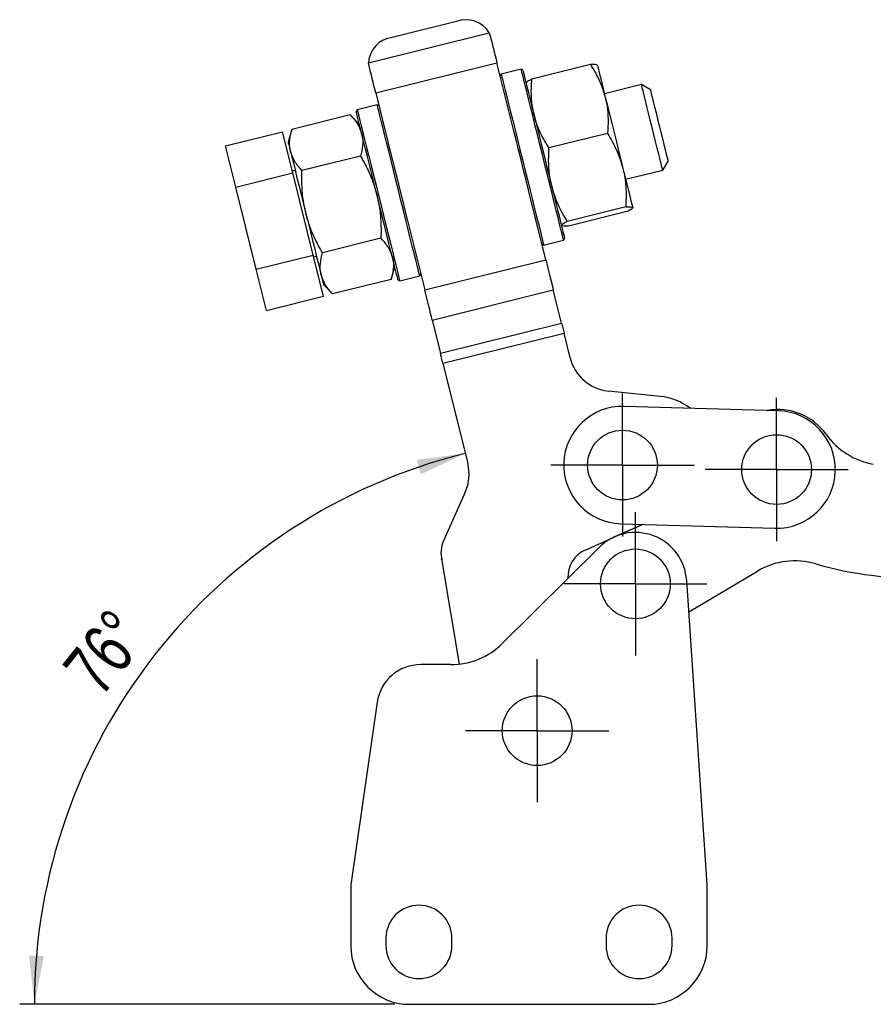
# Model space of a CAD drawing. Extents: x 23 to 201, y 6 to 141.
# Tile 1 of 23: x 34 to 63, y 6 to 40. Entities that reach past the tile are written whole.
import ezdxf

# ---------------------------------------------------------------- set-up
doc = ezdxf.new("R2010")
doc.units = 0
doc.header["$LTSCALE"] = 0.5
doc.layers.get('0').update_dxf_attribs({"linetype": 'CONTINUOUS'})
doc.styles.add('SLDTEXTSTYLE0', font='TXT', dxfattribs={"width": 0.75})
doc.dimstyles.new('SLDDIMSTYLE3', dxfattribs={"dimtxt": 1.75, "dimasz": 1.651, "dimexe": 0, "dimexo": 0.0625, "dimgap": 0.4375, "dimtad": 1, "dimdec": 4, "dimzin": 12, "dimtxsty": 'SLDTEXTSTYLE0', "dimsah": 1, "dimcen": 0.09, "dimazin": 3, "dimtfac": 1, "dimtdec": 0, "dimtofl": 0, "dimtmove": 0, "dimatfit": 3, "dimtolj": 1, "dimtzin": 12})

# ---------------------------------------------------------------- blocks, each defined once
blk = doc.blocks.new('_D_9')
at = {"color": 179, "linetype": 'CONTINUOUS'}
blk.add_line((46.666, 6.273), (33.893, 6.273), dxfattribs=at)
blk.add_arc((53.726, 6.273), 19.333, 103.942, 180, dxfattribs=at)
for points in [[(49.068, 25.037), (47.413, 24.815), (47.556, 24.328)], [(34.393, 6.273), (34.717, 7.912), (34.21, 7.934)]]:
    blk.add_solid(points, dxfattribs=at)
at = {"color": 179, "linetype": 'CONTINUOUS', "insert": (35.287, 17.771, 0.05), "char_height": 1.75, "attachment_point": 1, "rotation": 51.5254, "style": 'SLDTEXTSTYLE0'}
blk.add_mtext('76°', dxfattribs=at)
blk = doc.blocks.new('SW_CENTERMARKSYMBOL_6')
at = {"color": 0, "linetype": 'CONTINUOUS'}
for p, q in [((0, 1.25), (0, 2.4375)), ((0, 0), (0, 1.25)), ((-1.25, 0), (-2.4375, 0)), ((0, 0), (-1.25, 0)), ((0, 0), (0, -1.25)), ((0, 0), (1.25, 0)), ((1.25, 0), (2.4375, 0)), ((0, -1.25), (0, -2.4375))]:
    blk.add_line(p, q, dxfattribs=at)
blk = doc.blocks.new('SW_CENTERMARKSYMBOL_7')
at = {"color": 0, "linetype": 'CONTINUOUS'}
for p, q in [((0, 1.25), (0, 2.4375)), ((0, 0), (0, 1.25)), ((-1.25, 0), (-2.4375, 0)), ((0, 0), (-1.25, 0)), ((0, 0), (0, -1.25)), ((0, 0), (1.25, 0)), ((1.25, 0), (2.4375, 0)), ((0, -1.25), (0, -2.4375))]:
    blk.add_line(p, q, dxfattribs=at)
blk = doc.blocks.new('SW_CENTERMARKSYMBOL_8')
at = {"color": 0, "linetype": 'CONTINUOUS'}
for p, q in [((0, 1.25), (0, 2.4375)), ((0, 0), (0, 1.25)), ((-1.25, 0), (-2.4375, 0)), ((0, 0), (-1.25, 0)), ((0, 0), (0, -1.25)), ((0, 0), (1.25, 0)), ((1.25, 0), (2.4375, 0)), ((0, -1.25), (0, -2.4375))]:
    blk.add_line(p, q, dxfattribs=at)
blk = doc.blocks.new('SW_CENTERMARKSYMBOL_9')
at = {"color": 0, "linetype": 'CONTINUOUS'}
for p, q in [((0, 1.25), (0, 2.4375)), ((0, 0), (0, 1.25)), ((-1.25, 0), (-2.4375, 0)), ((0, 0), (-1.25, 0)), ((0, 0), (0, -1.25)), ((0, 0), (1.25, 0)), ((1.25, 0), (2.4375, 0)), ((0, -1.25), (0, -2.4375))]:
    blk.add_line(p, q, dxfattribs=at)

msp = doc.modelspace()

# ---------------------------------------------------------------- linework, layer by layer
at = {"color": 7, "linetype": 'CONTINUOUS'}
for p, q in [((48.76466, 39.74878), (46.58094, 39.20667)), ((45.7691, 38.34463), (49.8854, 39.36651)), ((49.8854, 39.36651), (49.9175, 39.25535)), ((49.8854, 39.36651), (49.90327, 39.29452)), ((45.79271, 38.23136), (45.7691, 38.34463)), ((45.78697, 38.27264), (45.7691, 38.34463)), ((46.02041, 37.31416), (50.1452, 38.33815)), ((50.70831, 36.06987), (50.1452, 38.33815)), ((53.33005, 38.27873), (51.33713, 37.78398)), ((50.29127, 37.95729), (50.25479, 37.89671)), ((50.97065, 38.12594), (50.29127, 37.95729)), ((51.03122, 38.08946), (50.97065, 38.12594)), ((55.06864, 37.59775), (53.80693, 37.28453)), ((55.37151, 37.41535), (55.06864, 37.59775)), ((46.02041, 37.31416), (46.58351, 35.04588)), ((46.06942, 36.9092), (45.39004, 36.74055)), ((46.12999, 36.87272), (46.06942, 36.9092)), ((45.15209, 36.56479), (43.15916, 36.07004)), ((45.46198, 36.24323), (45.15209, 36.56479)), ((45.39004, 36.74055), (45.35356, 36.67997)), ((40.90431, 35.51027), (42.8454, 35.99214)), ((43.19316, 34.59129), (42.8454, 35.99214)), ((43.15916, 36.07004), (43.03563, 35.64088)), ((53.91113, 35.93806), (51.9182, 35.44332)), ((41.25208, 34.10941), (40.90431, 35.51027)), ((45.49985, 35.16393), (43.50693, 34.66918)), ((55.79145, 34.68613), (55.97385, 34.989)), ((41.25208, 34.10941), (43.19316, 34.59129)), ((43.27657, 34.67034), (43.17952, 34.64625)), ((43.88869, 31.78958), (43.19316, 34.59129)), ((54.52975, 34.37291), (55.79145, 34.68613)), ((41.94761, 31.3077), (41.25208, 34.10941)), ((51.81005, 31.63187), (51.22281, 33.99737)), ((54.5327, 33.43426), (52.53978, 32.93951)), ((54.5732, 33.27111), (52.58028, 32.77636)), ((47.09802, 32.97338), (47.68525, 30.60788)), ((46.19538, 32.36222), (44.20246, 31.86748)), ((51.7369, 32.13405), (52.41628, 32.3027)), ((52.41628, 32.3027), (52.45276, 32.36328)), ((51.67633, 32.17053), (51.7369, 32.13405)), ((41.94761, 31.3077), (43.88869, 31.78958)), ((44.23646, 30.38873), (43.88869, 31.78958)), ((43.90233, 31.73463), (43.99939, 31.75872)), ((47.68525, 30.60788), (51.81005, 31.63187)), ((42.29538, 29.90685), (41.94761, 31.3077)), ((46.54315, 30.96137), (46.66668, 31.39053)), ((46.54315, 30.96137), (44.55022, 30.46662)), ((46.7751, 30.95378), (46.83567, 30.9173)), ((46.83567, 30.9173), (47.51505, 31.08596)), ((47.51505, 31.08596), (47.55153, 31.14654)), ((44.24033, 30.78818), (44.55022, 30.46662)), ((47.94081, 29.57847), (52.0656, 30.60246)), ((52.34611, 29.47254), (52.0656, 30.60246)), ((42.29538, 29.90685), (44.23646, 30.38873)), ((47.94081, 29.57847), (48.22131, 28.44855)), ((48.22131, 28.44855), (52.34611, 29.47254)), ((48.3065, 28.10542), (52.43129, 29.12941)), ((52.63939, 28.29115), (52.43129, 29.12941)), ((48.3065, 28.10542), (49.15401, 24.69149)), ((55.70601, 26.97946), (53.94214, 27.16039)), ((59.72748, 26.4867), (54.4797, 26.63935)), ((49.06836, 23.71961), (48.3265, 22.05458)), ((54.15096, 22.19264), (55.10334, 22.61952)), ((55.11098, 22.6193), (54.15096, 22.19264)), ((54.3634, 22.64104), (59.61118, 22.48839)), ((53.15445, 21.74597), (54.14084, 22.1881)), ((53.62908, 21.83571), (50.33662, 18.56881)), ((48.25996, 21.44466), (48.8572, 17.85935)), ((48.2694, 21.40666), (48.25996, 21.44466)), ((56.6801, 19.63781), (59.02231, 21.02821)), ((57.30689, 10.34346), (56.60771, 20.71121)), ((48.57576, 17.84346), (47.55134, 17.84346)), ((46.06687, 16.55871), (45.16566, 10.34346)), ((45.16566, 10.34346), (45.16566, 8.27346)), ((57.30689, 8.27346), (57.30689, 10.34346)), ((46.36482, 8.52346), (46.36482, 8.27346)), ((48.61482, 8.27346), (48.61482, 8.52346)), ((53.86066, 8.52346), (53.86066, 8.27346)), ((56.11066, 8.27346), (56.11066, 8.52346)), ((47.16566, 6.27346), (55.30689, 6.27346))]:
    msp.add_line(p, q, dxfattribs=at)
at = {"color": 7, "linetype": 'CONTINUOUS', "flags": 128}
for points in [[(49.9175, 39.25535), (49.94221, 39.15582), (49.9684, 39.05035), (49.99586, 38.93973), (50.02441, 38.82473), (50.05383, 38.70621), (50.08392, 38.58502), (50.11445, 38.46203), (50.1452, 38.33815)], [(46.02041, 37.31416), (45.98965, 37.43804), (45.95912, 37.56102), (45.92903, 37.68222), (45.89961, 37.80074), (45.87106, 37.91573), (45.8436, 38.02636), (45.81742, 38.13183), (45.79271, 38.23136)], [(53.56702, 38.25095), (53.56758, 38.24867), (53.57843, 38.20498), (53.59937, 38.12064), (53.63004, 37.99708), (53.66993, 37.83642), (53.71834, 37.6414), (53.77445, 37.41537), (53.8373, 37.16219)], [(50.29127, 37.95729), (50.29159, 37.95601), (50.29919, 37.92538), (50.31683, 37.85432), (50.34426, 37.74384), (50.38109, 37.59547), (50.42681, 37.41132), (50.48077, 37.19396), (50.54222, 36.94644), (50.61029, 36.67223), (50.68403, 36.3752), (50.7624, 36.0595), (50.84431, 35.72957), (50.9286, 35.39003), (51.01409, 35.04567)], [(51.69346, 35.21432), (51.60797, 35.55869), (51.52368, 35.89822), (51.44178, 36.22815), (51.3634, 36.54385), (51.28967, 36.84089), (51.22159, 37.11509), (51.16015, 37.36261), (51.10619, 37.57998), (51.06047, 37.76413), (51.02364, 37.91249), (50.99621, 38.02298), (50.97857, 38.09403), (50.97096, 38.12467), (50.97065, 38.12594)], [(51.03122, 38.08946), (51.0364, 38.06859), (51.05188, 38.00627), (51.07741, 37.90341), (51.11264, 37.76151), (51.15704, 37.58265), (51.20997, 37.36943), (51.27066, 37.12495), (51.33823, 36.85279), (51.41168, 36.55692), (51.48995, 36.24164), (51.57189, 35.91155), (51.65632, 35.57148), (51.74199, 35.22637)], [(55.43004, 36.14194), (55.36897, 36.38797), (55.30964, 36.62693), (55.25379, 36.85193), (55.203, 37.05651), (55.15875, 37.23477), (55.12229, 37.3816), (55.0947, 37.49277), (55.07675, 37.56507), (55.06896, 37.59644), (55.06864, 37.59775)], [(55.37151, 37.41535), (55.37279, 37.41017), (55.383, 37.36904), (55.40308, 37.28816), (55.43234, 37.17031), (55.46978, 37.01948), (55.51413, 36.84083), (55.56388, 36.64042), (55.61734, 36.42509), (55.67268, 36.20217)], [(46.79224, 33.99758), (46.70675, 34.34195), (46.62246, 34.68148), (46.54055, 35.01141), (46.46218, 35.32711), (46.38844, 35.62415), (46.32036, 35.89835), (46.25892, 36.14587), (46.20496, 36.36324), (46.15924, 36.54739), (46.12241, 36.69575), (46.09498, 36.80623), (46.07734, 36.87729), (46.06974, 36.90792), (46.06942, 36.9092)], [(53.8373, 37.16219), (53.90582, 36.8862), (53.97883, 36.59211), (54.05508, 36.28496), (54.13327, 35.97001), (54.21206, 35.65263), (54.2901, 35.33827), (54.36605, 35.0323), (54.43863, 34.73996)], [(46.06433, 33.81688), (45.97866, 34.16199), (45.89423, 34.50206), (45.81229, 34.83214), (45.73402, 35.14742), (45.66057, 35.4433), (45.593, 35.71546), (45.53231, 35.95993), (45.47938, 36.17316), (45.43498, 36.35202), (45.39975, 36.49392), (45.37421, 36.59678), (45.35874, 36.6591), (45.35356, 36.67997)], [(45.39004, 36.74055), (45.39036, 36.73927), (45.39796, 36.70863), (45.4156, 36.63758), (45.44303, 36.52709), (45.47986, 36.37873), (45.52558, 36.19458), (45.57954, 35.97722), (45.64099, 35.7297), (45.70906, 35.45549), (45.7828, 35.15846), (45.86117, 34.84276), (45.94308, 34.51282), (46.02737, 34.17329), (46.11286, 33.82892)], [(50.96556, 35.03362), (50.87989, 35.37873), (50.79546, 35.7188), (50.71352, 36.04889), (50.70831, 36.06987)], [(55.79145, 34.68613), (55.79113, 34.68744), (55.78334, 34.7188), (55.76539, 34.79111), (55.73779, 34.90227), (55.70134, 35.0491), (55.65709, 35.22737), (55.6063, 35.43195), (55.55044, 35.65695), (55.49112, 35.8959), (55.43004, 36.14194)], [(55.67268, 36.20217), (55.72802, 35.97925), (55.78148, 35.76392), (55.83123, 35.56352), (55.87558, 35.38486), (55.91302, 35.23404), (55.94228, 35.11618), (55.96236, 35.03531), (55.97257, 34.99417), (55.97385, 34.989)], [(43.03563, 35.64088), (43.04079, 35.62012), (43.05616, 35.55821), (43.08148, 35.45619), (43.11633, 35.31581)], [(43.11633, 35.31581), (43.16011, 35.13948), (43.21206, 34.93022), (43.27129, 34.6916), (43.33681, 34.42771), (43.40747, 34.14305), (43.48208, 33.84252), (43.55936, 33.53123), (43.63798, 33.21453)], [(52.41628, 32.3027), (52.41596, 32.30398), (52.40836, 32.33461), (52.39072, 32.40567), (52.36329, 32.51615), (52.32646, 32.66452), (52.28074, 32.84867), (52.22678, 33.06603), (52.16533, 33.31355), (52.09726, 33.58776), (52.02352, 33.88479), (51.94515, 34.20049), (51.86324, 34.53042), (51.77895, 34.86996), (51.69346, 35.21432)], [(51.74199, 35.22637), (51.82767, 34.88126), (51.91209, 34.54119), (51.99403, 34.2111), (52.0723, 33.89582), (52.14575, 33.59995), (52.21332, 33.32779), (52.27401, 33.08331), (52.32694, 32.87009), (52.37135, 32.69123), (52.40657, 32.54933), (52.43211, 32.44647), (52.44758, 32.38415), (52.45276, 32.36328)], [(46.58351, 35.04588), (46.58872, 35.0249), (46.67066, 34.69481), (46.75509, 34.35474), (46.84076, 34.00963)], [(51.22281, 33.99737), (51.2176, 34.01835), (51.13566, 34.34844), (51.05123, 34.68851), (50.96556, 35.03362)], [(51.01409, 35.04567), (51.09958, 34.7013), (51.18387, 34.36177), (51.26577, 34.03183), (51.34415, 33.71614), (51.41789, 33.4191), (51.48596, 33.1449), (51.5474, 32.89737), (51.60137, 32.68001), (51.64708, 32.49586), (51.68391, 32.3475), (51.71134, 32.23701), (51.72898, 32.16596), (51.73659, 32.13532), (51.7369, 32.13405)], [(54.43863, 34.73996), (54.50658, 34.46625), (54.56874, 34.21585), (54.62405, 33.99304), (54.67157, 33.80165), (54.71047, 33.64493), (54.7401, 33.52559), (54.75994, 33.44565), (54.76967, 33.40648)], [(47.51505, 31.08596), (47.51473, 31.08724), (47.50713, 31.11787), (47.48949, 31.18893), (47.46206, 31.29941), (47.42523, 31.44777), (47.37951, 31.63193), (47.32555, 31.84929), (47.26411, 32.09681), (47.19603, 32.37101), (47.1223, 32.66805), (47.04392, 32.98375), (46.96202, 33.31368), (46.87773, 33.65321), (46.79224, 33.99758)], [(46.84076, 34.00963), (46.92644, 33.66452), (47.01086, 33.32445), (47.09281, 32.99436), (47.09802, 32.97338)], [(46.7751, 30.95378), (46.76992, 30.97466), (46.75445, 31.03698), (46.72891, 31.13984), (46.69369, 31.28173), (46.64928, 31.4606), (46.59635, 31.67382), (46.53566, 31.9183), (46.46809, 32.19045), (46.39464, 32.48633), (46.31637, 32.80161), (46.23443, 33.13169), (46.15, 33.47177), (46.06433, 33.81688)], [(46.11286, 33.82892), (46.19835, 33.48456), (46.28264, 33.14503), (46.36454, 32.81509), (46.44292, 32.49939), (46.51666, 32.20236), (46.58473, 31.92815), (46.64618, 31.68063), (46.70014, 31.46327), (46.74585, 31.27912), (46.78268, 31.13076), (46.81011, 31.02027), (46.82775, 30.94921), (46.83536, 30.91858), (46.83567, 30.9173)], [(43.63798, 33.21453), (43.7166, 32.89783), (43.79388, 32.58655), (43.86849, 32.28601), (43.93915, 32.00136), (44.00467, 31.73746), (44.0639, 31.49884), (44.11585, 31.28958), (44.15963, 31.11325)], [(51.81005, 31.63187), (51.84547, 31.48918), (51.88056, 31.34786), (51.91496, 31.20927), (51.94836, 31.07476), (51.98042, 30.94561), (52.01084, 30.82307), (52.03933, 30.70832), (52.0656, 30.60246)], [(44.15963, 31.11325), (44.19448, 30.97288), (44.2198, 30.87086), (44.23517, 30.80894), (44.24033, 30.78818)], [(47.94081, 29.57847), (47.91453, 29.68433), (47.88604, 29.79908), (47.85562, 29.92162), (47.82356, 30.05077), (47.79017, 30.18528), (47.75576, 30.32387), (47.72068, 30.46519), (47.68525, 30.60788)], [(52.34611, 29.47254), (52.35487, 29.43726), (52.36436, 29.39901), (52.3745, 29.35816), (52.38519, 29.31511), (52.39632, 29.27027), (52.40779, 29.22408), (52.41949, 29.17697), (52.43129, 29.12941)], [(48.3065, 28.10542), (48.29469, 28.15298), (48.28299, 28.20009), (48.27153, 28.24628), (48.2604, 28.29112), (48.24971, 28.33417), (48.23957, 28.37502), (48.23007, 28.41327), (48.22131, 28.44855)]]:
    msp.add_lwpolyline(points, dxfattribs=at)
at = {"color": 7, "linetype": 'CONTINUOUS'}
for centre in [(54.42155, 24.6402), (59.66933, 24.48755), (54.86168, 20.59346), (51.51566, 15.59346)]:
    msp.add_circle(centre, 1.1875, dxfattribs=at)
for centre, radius, start, end in [((49.09343, 38.87863), 0.93019, 31.634067, 110.698225), ((46.69729, 38.28379), 0.93019, 97.185592, 176.249876), ((54.0952, 28.65256), 1.5, 193.94196, 264.143272), ((55.50192, 24.9899), 2, 52.382671, 84.143272), ((54.42155, 24.6402), 2, 88.333846, 268.333846), ((59.72152, 24.53211), 2, 35.369312, 100.65441), ((59.66933, 24.48755), 2, 268.333846, 88.333846), ((63.39099, 27.13691), 2.5, 215.369312, 260.150122), ((47.6982, 24.33008), 1.5, 335.984667, 13.94196), ((54.86168, 20.59346), 1.75, 3.858035, 134.776711), ((49.23994, 21.64759), 1, 155.984667, 193.94196), ((53.56347, 20.83345), 1, 114.143272, 183.075163), ((60.29847, 18.87846), 2.5, 73.688503, 120.694653), ((64.37689, 32.81519), 12.02122, 253.688503, 272.213948), ((48.57576, 20.34346), 2.5, 270, 314.776711), ((47.55134, 16.34346), 1.5, 90, 171.749615), ((47.48982, 8.52346), 1.125, 0, 180), ((54.98566, 8.52346), 1.125, 0, 180), ((47.16566, 8.27346), 2, 180, 270), ((47.48982, 8.27346), 1.125, 180, 0), ((54.98566, 8.27346), 1.125, 180, 0), ((55.30689, 8.27346), 2, 270, 0)]:
    msp.add_arc(centre, radius, start, end, dxfattribs=at)
for points, knots in [([(53.56702, 38.25095), (53.56628, 38.25282), (53.56069, 38.26698), (53.5065, 38.28283), (53.38923, 38.2801), (53.33005, 38.27873)], [0, 0, 0, 0, 0.07006275, 0.53077036, 1, 1, 1, 1]), ([(53.33005, 38.27873), (53.38061, 38.19794), (53.51516, 37.98297), (53.70209, 37.61517), (53.79204, 37.31382), (53.8373, 37.16219)], [0, 0, 0, 0, 0.23023593, 0.61266742, 1, 1, 1, 1]), ([(51.33713, 37.78398), (51.27985, 37.75569), (51.16423, 37.6986), (51.14857, 37.66537), (51.14067, 37.6486)], [0, 0, 0, 0, 0.49545797, 1, 1, 1, 1]), ([(51.41095, 36.55985), (51.38038, 36.71293), (51.31878, 37.02131), (51.31168, 37.43384), (51.33022, 37.68893), (51.33713, 37.78398)], [0, 0, 0, 0, 0.382117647, 0.769764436, 1, 1, 1, 1]), ([(53.8373, 37.16219), (53.85858, 37.06365), (53.91212, 36.8157), (53.94087, 36.40538), (53.92108, 36.09439), (53.91113, 35.93806)], [0, 0, 0, 0, 0.247004, 0.6214755, 1, 1, 1, 1]), ([(45.15209, 36.56479), (45.2409, 36.46607), (45.42015, 36.26683), (45.50159, 36.03508), (45.54268, 35.91816)], [0, 0, 0, 0, 0.49545781, 1, 1, 1, 1]), ([(51.9182, 35.44332), (51.83707, 35.57551), (51.67408, 35.84109), (51.50729, 36.21712), (51.43823, 36.46279), (51.41095, 36.55985)], [0, 0, 0, 0, 0.37479295, 0.75299587, 1, 1, 1, 1]), ([(43.11633, 35.31581), (43.11247, 35.33247), (43.08322, 35.45868), (43.0717, 35.70749), (43.12983, 35.94845), (43.15916, 36.07004)], [0, 0, 0, 0, 0.07006267, 0.53077034, 1, 1, 1, 1]), ([(45.54268, 35.91816), (45.54654, 35.9015), (45.5758, 35.77529), (45.58732, 35.52648), (45.52919, 35.28552), (45.49985, 35.16393)], [0, 0, 0, 0, 0.07006266, 0.53077052, 1, 1, 1, 1]), ([(53.91113, 35.93806), (54.02217, 35.74979), (54.2463, 35.36978), (54.37413, 34.95117), (54.43863, 34.73996)], [0, 0, 0, 0, 0.49545789, 1, 1, 1, 1]), ([(43.50693, 34.66918), (43.41812, 34.7679), (43.23887, 34.96714), (43.15742, 35.19889), (43.11633, 35.31581)], [0, 0, 0, 0, 0.49545781, 1, 1, 1, 1]), ([(52.01228, 34.13761), (52.00517, 34.16734), (51.95135, 34.39254), (51.89349, 34.82799), (51.90991, 35.23696), (51.9182, 35.44332)], [0, 0, 0, 0, 0.07006302, 0.530770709, 1, 1, 1, 1]), ([(45.49985, 35.16393), (45.55471, 35.06583), (45.7007, 34.80478), (45.9067, 34.36012), (46.01157, 33.99873), (46.06433, 33.81688)], [0, 0, 0, 0, 0.23023615, 0.6126673, 1, 1, 1, 1]), ([(43.63798, 33.21453), (43.6, 33.39742), (43.5235, 33.76585), (43.49731, 34.25525), (43.50432, 34.55682), (43.50693, 34.66918)], [0, 0, 0, 0, 0.382117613, 0.769764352, 1, 1, 1, 1]), ([(54.43863, 34.73996), (54.44573, 34.71023), (54.49956, 34.48503), (54.55742, 34.04959), (54.54099, 33.64062), (54.5327, 33.43426)], [0, 0, 0, 0, 0.07006304, 0.5307707, 1, 1, 1, 1]), ([(52.53978, 32.93951), (52.42873, 33.12779), (52.20461, 33.50779), (52.07678, 33.92641), (52.01228, 34.13761)], [0, 0, 0, 0, 0.49545784, 1, 1, 1, 1]), ([(46.06433, 33.81688), (46.09039, 33.69907), (46.15596, 33.40264), (46.20394, 32.91487), (46.19825, 32.5471), (46.19538, 32.36222)], [0, 0, 0, 0, 0.24700422, 0.6214757, 1, 1, 1, 1]), ([(44.20246, 31.86748), (44.11431, 32.02793), (43.93722, 32.3503), (43.75121, 32.80378), (43.67004, 33.09821), (43.63798, 33.21453)], [0, 0, 0, 0, 0.37479299, 0.7529956, 1, 1, 1, 1]), ([(54.5327, 33.43426), (54.59656, 33.43605), (54.72545, 33.43966), (54.75484, 33.41761), (54.76967, 33.40648)], [0, 0, 0, 0, 0.495457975, 1, 1, 1, 1]), ([(54.76967, 33.40648), (54.76989, 33.40449), (54.77156, 33.38936), (54.73109, 33.35), (54.62615, 33.29757), (54.5732, 33.27111)], [0, 0, 0, 0, 0.07006273, 0.53077036, 1, 1, 1, 1]), ([(52.34332, 32.80414), (52.3431, 32.80613), (52.34142, 32.82126), (52.38189, 32.86062), (52.48683, 32.91305), (52.53978, 32.93951)], [0, 0, 0, 0, 0.07006276, 0.53077037, 1, 1, 1, 1]), ([(52.58028, 32.77636), (52.51642, 32.77457), (52.38753, 32.77096), (52.35814, 32.79301), (52.34332, 32.80414)], [0, 0, 0, 0, 0.495457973, 1, 1, 1, 1]), ([(46.19538, 32.36222), (46.28419, 32.26351), (46.46344, 32.06427), (46.54489, 31.83252), (46.58598, 31.7156)], [0, 0, 0, 0, 0.49545806, 1, 1, 1, 1]), ([(44.15963, 31.11325), (44.15577, 31.12991), (44.12651, 31.25612), (44.11499, 31.50492), (44.17313, 31.74589), (44.20246, 31.86748)], [0, 0, 0, 0, 0.07006295, 0.53077032, 1, 1, 1, 1]), ([(46.58598, 31.7156), (46.58984, 31.69894), (46.61909, 31.57273), (46.63061, 31.32392), (46.57248, 31.08296), (46.54315, 30.96137)], [0, 0, 0, 0, 0.07006264, 0.53077031, 1, 1, 1, 1]), ([(44.55022, 30.46662), (44.46141, 30.56534), (44.28216, 30.76458), (44.20072, 30.99632), (44.15963, 31.11325)], [0, 0, 0, 0, 0.49545809, 1, 1, 1, 1])]:
    msp.add_open_spline(points, degree=3, knots=knots, dxfattribs=at)

# ---------------------------------------------------------------- block references
at = {"color": 179, "linetype": 'CONTINUOUS'}
for name, p in [('SW_CENTERMARKSYMBOL_7', (54.42155, 24.6402)), ('SW_CENTERMARKSYMBOL_6', (59.66933, 24.48755)), ('SW_CENTERMARKSYMBOL_8', (54.86168, 20.59346)), ('SW_CENTERMARKSYMBOL_9', (51.51566, 15.59346))]:
    msp.add_blockref(name, p, dxfattribs=at)

# ---------------------------------------------------------------- dimensions: what is measured, and where the dimension line sits
dim = msp.add_angular_dim_2l(base=(38.49756, 18.1839), line1=((49.15401, 24.69149), (45.79271, 38.23136)), line2=((47.16566, 6.27346), (55.30689, 6.27346)), dimstyle='SLDDIMSTYLE3', dxfattribs=at)
dim.commit()
dim.dimension.update_dxf_attribs({"geometry": '_D_9', "text_midpoint": (38.59066, 18.30198), "dimtype": 162})

doc.saveas('drawing.dxf')
